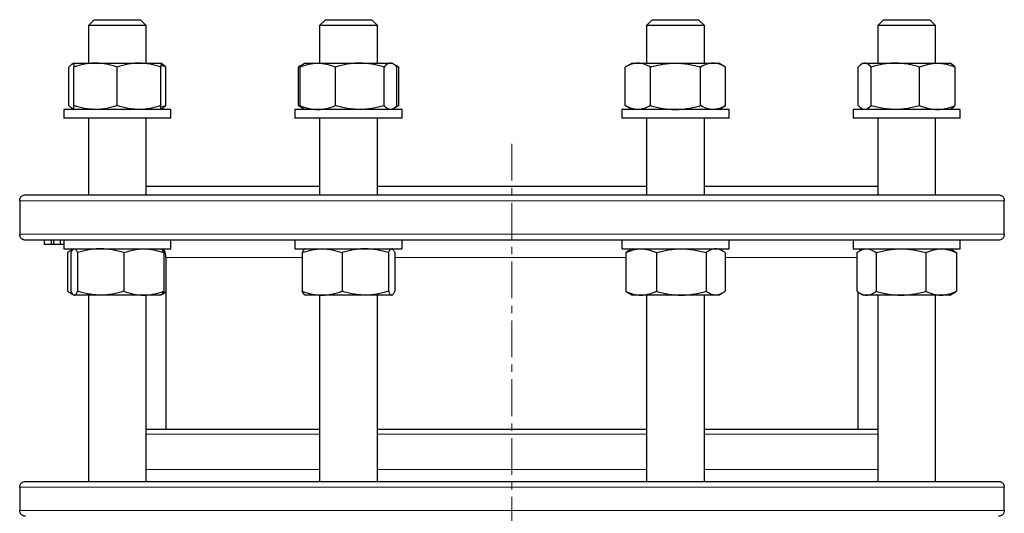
# Model space of a CAD drawing. Header units: millimetres. Extents: x 187 to 1019, y 129 to 935.
# Tile 3 of 7: x 194 to 534, y 319 to 489. Entities that reach past the tile are written whole.
import ezdxf

# ---------------------------------------------------------------- set-up
doc = ezdxf.new("R2010")
doc.units = ezdxf.units.MM
doc.linetypes.add('CENTERX2', pattern=[20.32, 12.7, -2.54, 2.54, -2.54])
doc.layers.add('FORMAT', color=7, linetype='Continuous')

msp = doc.modelspace()

# ---------------------------------------------------------------- linework, layer by layer
at = {"color": 7, "linetype": 'Continuous', "lineweight": 25}
for p, q in [((219.56, 489.49), (217.56, 487.49)), ((217.56, 487.49), (217.56, 474.49)), ((237.56, 487.49), (217.56, 487.49)), ((219.56, 489.49), (235.56, 489.49)), ((237.56, 487.49), (235.56, 489.49)), ((237.56, 474.49), (237.56, 487.49)), ((299.39, 489.49), (297.39, 487.49)), ((297.39, 487.49), (297.39, 474.49)), ((317.39, 487.49), (297.39, 487.49)), ((299.39, 489.49), (315.39, 489.49)), ((317.39, 487.49), (315.39, 489.49)), ((317.39, 474.49), (317.39, 487.49)), ((412.28, 489.49), (410.28, 487.49)), ((410.28, 487.49), (410.28, 474.49)), ((430.28, 487.49), (410.28, 487.49)), ((412.28, 489.49), (428.28, 489.49)), ((430.28, 487.49), (428.28, 489.49)), ((430.28, 474.49), (430.28, 487.49)), ((492.11, 489.49), (490.11, 487.49)), ((490.11, 487.49), (490.11, 474.49)), ((510.11, 487.49), (490.11, 487.49)), ((492.11, 489.49), (508.11, 489.49)), ((510.11, 487.49), (508.11, 489.49)), ((510.11, 474.49), (510.11, 487.49)), ((210.83, 459.83), (210.83, 473.15)), ((212.56, 474.49), (212.03, 474.18)), ((212.56, 474.49), (220.06, 474.49)), ((212.56, 459.83), (212.56, 473.15)), ((220.06, 474.49), (235.06, 474.49)), ((227.56, 459.83), (227.56, 473.15)), ((235.06, 474.49), (242.56, 474.49)), ((243.09, 474.18), (242.56, 474.49)), ((242.56, 459.83), (242.56, 473.15)), ((244.29, 459.83), (244.29, 473.15)), ((291.86, 474.18), (290.07, 473.15)), ((290.07, 459.83), (290.07, 473.15)), ((290.66, 459.83), (290.66, 473.15)), ((292.39, 474.49), (291.86, 474.18)), ((292.39, 474.49), (296.78, 474.49)), ((296.78, 474.49), (311.27, 474.49)), ((302.91, 459.83), (302.91, 473.15)), ((311.27, 474.49), (321.88, 474.49)), ((319.64, 459.83), (319.64, 473.15)), ((321.88, 474.49), (322.39, 474.49)), ((322.92, 474.18), (322.39, 474.49)), ((324.71, 473.15), (322.97, 474.15)), ((324.12, 459.83), (324.12, 473.15)), ((324.71, 459.83), (324.71, 473.15)), ((405.28, 474.49), (402.96, 473.15)), ((402.96, 459.83), (402.96, 473.15)), ((405.28, 474.49), (407.29, 474.49)), ((407.29, 474.49), (420.28, 474.49)), ((411.62, 459.83), (411.62, 473.15)), ((420.28, 474.49), (433.27, 474.49)), ((428.94, 459.83), (428.94, 473.15)), ((433.27, 474.49), (435.28, 474.49)), ((437.6, 473.15), (435.28, 474.49)), ((437.6, 459.83), (437.6, 473.15)), ((483.38, 459.83), (483.38, 473.15)), ((485.11, 474.49), (484.57, 474.18)), ((485.11, 474.49), (485.62, 474.49)), ((485.62, 474.49), (496.22, 474.49)), ((487.86, 459.83), (487.86, 473.15)), ((496.22, 474.49), (510.71, 474.49)), ((504.59, 459.83), (504.59, 473.15)), ((510.71, 474.49), (515.11, 474.49)), ((515.64, 474.18), (515.11, 474.49)), ((516.84, 459.83), (516.84, 473.15)), ((290.07, 459.83), (291.86, 458.8)), ((322.97, 458.83), (324.71, 459.83)), ((402.96, 459.83), (405.28, 458.49)), ((435.28, 458.49), (437.6, 459.83)), ((209.06, 458.49), (209.06, 455.49)), ((246.04, 458.49), (209.06, 458.49)), ((212.03, 458.8), (212.56, 458.49)), ((242.56, 458.49), (243.09, 458.8)), ((246.06, 458.49), (246.04, 458.49)), ((246.06, 455.49), (246.06, 458.49)), ((288.89, 458.49), (288.89, 455.49)), ((325.89, 458.49), (288.89, 458.49)), ((291.86, 458.8), (292.39, 458.49)), ((322.39, 458.49), (322.92, 458.8)), ((325.89, 455.49), (325.89, 458.49)), ((401.78, 458.49), (401.78, 455.49)), ((438.78, 458.49), (401.78, 458.49)), ((438.78, 455.49), (438.78, 458.49)), ((481.61, 458.49), (481.61, 455.49)), ((518.61, 458.49), (481.61, 458.49)), ((484.57, 458.8), (485.11, 458.49)), ((515.11, 458.49), (515.64, 458.8)), ((518.61, 455.49), (518.61, 458.49)), ((246.04, 455.49), (209.06, 455.49)), ((217.56, 455.49), (217.56, 428.99)), ((237.56, 428.99), (237.56, 455.49)), ((246.06, 455.49), (246.04, 455.49)), ((325.89, 455.49), (288.89, 455.49)), ((297.39, 455.49), (297.39, 428.99)), ((317.39, 428.99), (317.39, 455.49)), ((438.78, 455.49), (401.78, 455.49)), ((410.28, 455.49), (410.28, 428.99)), ((430.28, 428.99), (430.28, 455.49)), ((518.61, 455.49), (481.61, 455.49)), ((490.11, 455.49), (490.11, 428.99)), ((510.11, 428.99), (510.11, 455.49)), ((237.56, 431.99), (297.39, 431.99)), ((317.39, 431.99), (410.28, 431.99)), ((430.28, 431.99), (490.11, 431.99)), ((195.83, 428.99), (531.83, 428.99)), ((193.85, 426.99), (193.85, 415.39)), ((533.82, 415.39), (533.82, 426.99)), ((531.83, 413.39), (195.83, 413.39)), ((202.41, 411.89), (202.41, 413.39)), ((204.78, 411.89), (202.41, 411.89)), ((204.78, 411.89), (204.78, 413.39)), ((205.69, 411.89), (204.78, 411.89)), ((205.69, 411.89), (205.69, 413.39)), ((207.98, 411.89), (205.69, 411.89)), ((207.98, 411.89), (207.98, 413.39)), ((209.06, 411.89), (207.98, 411.89)), ((209.06, 413.39), (209.06, 410.39)), ((246.06, 410.39), (246.06, 413.39)), ((288.89, 413.39), (288.89, 410.39)), ((325.89, 410.39), (325.89, 413.39)), ((401.78, 413.39), (401.78, 410.39)), ((438.78, 410.39), (438.78, 413.39)), ((481.61, 413.39), (481.61, 410.39)), ((518.61, 410.39), (518.61, 413.39)), ((209.06, 410.39), (228.81, 410.39)), ((210.39, 409.05), (210.39, 395.73)), ((212.38, 410.28), (211.32, 409.67)), ((211.55, 409.05), (211.55, 395.73)), ((212.56, 410.39), (212.43, 410.31)), ((213.83, 409.05), (213.83, 395.73)), ((228.81, 410.39), (246.06, 410.39)), ((229.84, 409.05), (229.84, 395.73)), ((242.7, 410.31), (242.56, 410.39)), ((243.81, 409.67), (242.7, 410.31)), ((243.57, 409.05), (243.57, 395.73)), ((243.89, 409.62), (243.8, 409.67)), ((288.89, 410.39), (321.32, 410.39)), ((291.39, 409.05), (291.39, 395.73)), ((292.39, 410.39), (292.26, 410.32)), ((305.14, 409.05), (305.14, 395.73)), ((321.14, 409.05), (321.14, 395.73)), ((321.32, 410.39), (325.89, 410.39)), ((322.52, 410.32), (322.39, 410.39)), ((323.38, 409.05), (323.38, 395.73)), ((401.78, 410.39), (438.78, 410.39)), ((403.11, 409.05), (403.11, 395.73)), ((405.28, 410.39), (404.05, 409.68)), ((413.67, 409.05), (413.67, 395.73)), ((430.84, 409.05), (430.84, 395.73)), ((436.51, 409.68), (435.28, 410.39)), ((437.45, 409.05), (437.45, 395.73)), ((481.61, 410.39), (518.61, 410.39)), ((482.93, 409.05), (482.93, 395.73)), ((485.11, 410.39), (483.86, 409.67)), ((489.57, 409.05), (489.57, 395.73)), ((506.75, 409.05), (506.75, 395.73)), ((516.35, 409.67), (515.11, 410.39)), ((517.28, 409.05), (517.28, 395.73)), ((244.33, 407.39), (244.33, 348.05)), ((211.32, 395.11), (212.38, 394.5)), ((212.43, 394.47), (212.56, 394.39)), ((212.69, 394.39), (212.56, 394.39)), ((221.83, 394.39), (212.69, 394.39)), ((217.56, 394.39), (217.56, 330.05)), ((236.7, 394.39), (221.83, 394.39)), ((242.56, 394.39), (236.7, 394.39)), ((237.56, 330.05), (237.56, 394.39)), ((242.56, 394.39), (242.7, 394.47)), ((242.7, 394.47), (243.81, 395.11)), ((292.26, 394.46), (292.39, 394.39)), ((298.27, 394.39), (292.39, 394.39)), ((297.39, 394.39), (297.39, 330.05)), ((313.14, 394.39), (298.27, 394.39)), ((322.26, 394.39), (313.14, 394.39)), ((317.39, 330.05), (317.39, 394.39)), ((322.39, 394.39), (322.26, 394.39)), ((322.39, 394.39), (322.52, 394.46)), ((404.05, 395.1), (405.28, 394.39)), ((408.39, 394.39), (405.28, 394.39)), ((422.25, 394.39), (408.39, 394.39)), ((410.28, 394.39), (410.28, 330.05)), ((434.14, 394.39), (422.25, 394.39)), ((430.28, 330.05), (430.28, 394.39)), ((435.28, 394.39), (434.14, 394.39)), ((435.28, 394.39), (436.51, 395.1)), ((483.33, 348.05), (483.33, 395.44)), ((483.86, 395.11), (485.11, 394.39)), ((486.25, 394.39), (485.11, 394.39)), ((498.16, 394.39), (486.25, 394.39)), ((490.11, 394.39), (490.11, 330.05)), ((512.01, 394.39), (498.16, 394.39)), ((510.11, 330.05), (510.11, 394.39)), ((515.11, 394.39), (512.01, 394.39)), ((515.11, 394.39), (516.35, 395.11)), ((237.56, 348.05), (297.39, 348.05)), ((317.39, 348.05), (410.28, 348.05)), ((430.28, 348.05), (490.11, 348.05)), ((195.83, 330.05), (531.83, 330.05)), ((193.85, 328.05), (193.85, 320.05)), ((533.82, 320.05), (533.82, 328.05))]:
    msp.add_line(p, q, dxfattribs=at)
at = {"color": 8, "linetype": 'Continuous', "lineweight": 18}
for p, q in [((533.82, 426.99), (193.85, 426.99)), ((193.85, 415.39), (533.82, 415.39)), ((291.39, 407.39), (244.33, 407.39)), ((403.11, 407.39), (323.38, 407.39)), ((482.93, 407.39), (437.45, 407.39)), ((297.39, 346.4), (237.56, 346.4)), ((363.83, 346.4), (317.39, 346.4)), ((410.28, 346.4), (363.83, 346.4)), ((490.11, 346.4), (430.28, 346.4)), ((237.56, 334.18), (297.39, 334.18)), ((317.39, 334.18), (410.28, 334.18)), ((430.28, 334.18), (490.11, 334.18)), ((533.82, 328.05), (193.85, 328.05)), ((193.85, 320.05), (533.82, 320.05))]:
    msp.add_line(p, q, dxfattribs=at)
at = {"color": 7, "linetype": 'Continuous', "lineweight": 25}
for centre, start, end in [((238.33, 407.39), 0, 30), ((489.33, 407.39), 150, 158.1725)]:
    msp.add_arc(centre, 6, start, end, dxfattribs=at)
for points, knots in [([(212.56, 474.41), (212.45, 474.37), (212.22, 474.29), (211.87, 474.09), (211.52, 473.83), (211.17, 473.52), (210.95, 473.27), (210.83, 473.15)], [0, 0, 0, 0, 0.196677, 0.39479, 0.596483, 0.798267, 1, 1, 1, 1]), ([(220.06, 474.49), (219.43, 474.49), (218.79, 474.46), (217.52, 474.34), (216.89, 474.24), (215.02, 473.89), (213.79, 473.56), (212.56, 473.15)], [0, 0, 0, 0, 0.25, 0.25, 0.5, 0.5, 1, 1, 1, 1]), ([(212.56, 474.49), (212.56, 474.49), (212.56, 474.46), (212.56, 474.33), (212.56, 474.24), (212.56, 473.89), (212.56, 473.55), (212.56, 473.15)], [0, 0, 0, 0, 0.25, 0.25, 0.5, 0.5, 1, 1, 1, 1]), ([(227.56, 473.15), (226.33, 473.56), (225.1, 473.9), (222.6, 474.36), (221.34, 474.49), (220.06, 474.49)], [0, 0, 0, 0, 0.5, 0.5, 1, 1, 1, 1]), ([(235.06, 474.49), (234.43, 474.49), (233.79, 474.46), (232.52, 474.34), (231.89, 474.24), (230.02, 473.89), (228.79, 473.56), (227.56, 473.15)], [0, 0, 0, 0, 0.25, 0.25, 0.5, 0.5, 1, 1, 1, 1]), ([(242.56, 473.15), (241.33, 473.56), (240.1, 473.9), (237.6, 474.36), (236.34, 474.49), (235.06, 474.49)], [0, 0, 0, 0, 0.5, 0.5, 1, 1, 1, 1]), ([(242.56, 474.49), (242.56, 474.49), (242.56, 474.46), (242.56, 474.33), (242.56, 474.24), (242.56, 473.89), (242.56, 473.55), (242.56, 473.15)], [0, 0, 0, 0, 0.25, 0.25, 0.5, 0.5, 1, 1, 1, 1]), ([(244.29, 473.15), (244.04, 473.25), (243.52, 473.45), (242.94, 473.66), (242.62, 473.75), (242.56, 473.77)], [0, 0, 0, 0, 0.447563, 0.895467, 1, 1, 1, 1]), ([(243.09, 474.18), (243.14, 474.15), (243.32, 474.05), (243.6, 473.83), (243.95, 473.52), (244.18, 473.27), (244.29, 473.15)], [0, 0, 0, 0, 0.132855, 0.42184, 0.710957, 1, 1, 1, 1]), ([(291.3, 473.77), (291.11, 473.69), (290.69, 473.5), (290.29, 473.27), (290.07, 473.15)], [0, 0, 0, 0, 0.457773, 1, 1, 1, 1]), ([(290.66, 473.15), (291.16, 473.35), (291.66, 473.54), (292.67, 473.87), (293.18, 474.01), (294.72, 474.36), (295.75, 474.49), (296.78, 474.49)], [0, 0, 0, 0, 0.25, 0.25, 0.5, 0.5, 1, 1, 1, 1]), ([(290.66, 473.15), (290.78, 473.28), (291.02, 473.54), (291.39, 473.86), (291.67, 474.08), (291.82, 474.16), (291.86, 474.18)], [0, 0, 0, 0, 0.305175, 0.610437, 0.91554, 1, 1, 1, 1]), ([(296.78, 474.49), (297.3, 474.49), (297.82, 474.46), (298.86, 474.33), (299.38, 474.24), (300.91, 473.89), (301.91, 473.55), (302.91, 473.15)], [0, 0, 0, 0, 0.25, 0.25, 0.5, 0.5, 1, 1, 1, 1]), ([(311.27, 474.49), (310.56, 474.49), (309.85, 474.46), (308.44, 474.34), (307.74, 474.24), (305.65, 473.89), (304.27, 473.56), (302.91, 473.15)], [0, 0, 0, 0, 0.25, 0.25, 0.5, 0.5, 1, 1, 1, 1]), ([(319.64, 473.15), (318.27, 473.56), (316.89, 473.9), (314.1, 474.36), (312.7, 474.49), (311.27, 474.49)], [0, 0, 0, 0, 0.5, 0.5, 1, 1, 1, 1]), ([(321.88, 474.49), (321.69, 474.49), (321.5, 474.46), (321.12, 474.34), (320.93, 474.24), (320.37, 473.89), (320, 473.56), (319.64, 473.15)], [0, 0, 0, 0, 0.25, 0.25, 0.5, 0.5, 1, 1, 1, 1]), ([(324.12, 473.15), (323.75, 473.56), (323.38, 473.9), (322.64, 474.36), (322.26, 474.49), (321.88, 474.49)], [0, 0, 0, 0, 0.5, 0.5, 1, 1, 1, 1]), ([(324.71, 473.15), (324.48, 473.28), (324.07, 473.51), (323.66, 473.69), (323.48, 473.77)], [0, 0, 0, 0, 0.574948, 1, 1, 1, 1]), ([(407.29, 474.49), (406.92, 474.49), (406.55, 474.46), (405.82, 474.34), (405.46, 474.24), (404.38, 473.89), (403.67, 473.56), (402.96, 473.15)], [0, 0, 0, 0, 0.25, 0.25, 0.5, 0.5, 1, 1, 1, 1]), ([(411.62, 473.15), (410.91, 473.56), (410.2, 473.9), (408.76, 474.36), (408.03, 474.49), (407.29, 474.49)], [0, 0, 0, 0, 0.5, 0.5, 1, 1, 1, 1]), ([(411.62, 473.15), (412.32, 473.35), (413.03, 473.54), (414.47, 473.87), (415.19, 474.01), (417.36, 474.36), (418.82, 474.49), (420.28, 474.49)], [0, 0, 0, 0, 0.25, 0.25, 0.5, 0.5, 1, 1, 1, 1]), ([(420.28, 474.49), (421.01, 474.49), (421.75, 474.46), (423.22, 474.33), (423.95, 474.24), (426.12, 473.89), (427.54, 473.55), (428.94, 473.15)], [0, 0, 0, 0, 0.25, 0.25, 0.5, 0.5, 1, 1, 1, 1]), ([(433.27, 474.49), (432.9, 474.49), (432.53, 474.46), (431.8, 474.34), (431.44, 474.24), (430.36, 473.89), (429.65, 473.56), (428.94, 473.15)], [0, 0, 0, 0, 0.25, 0.25, 0.5, 0.5, 1, 1, 1, 1]), ([(437.6, 473.15), (436.89, 473.56), (436.18, 473.9), (434.74, 474.36), (434.01, 474.49), (433.27, 474.49)], [0, 0, 0, 0, 0.5, 0.5, 1, 1, 1, 1]), ([(485.62, 474.49), (485.43, 474.49), (485.24, 474.46), (484.86, 474.34), (484.67, 474.24), (484.11, 473.89), (483.74, 473.56), (483.38, 473.15)], [0, 0, 0, 0, 0.25, 0.25, 0.5, 0.5, 1, 1, 1, 1]), ([(487.86, 473.15), (487.49, 473.56), (487.12, 473.9), (486.38, 474.36), (486, 474.49), (485.62, 474.49)], [0, 0, 0, 0, 0.5, 0.5, 1, 1, 1, 1]), ([(496.22, 474.49), (495.51, 474.49), (494.8, 474.46), (493.39, 474.34), (492.69, 474.24), (490.6, 473.89), (489.22, 473.56), (487.86, 473.15)], [0, 0, 0, 0, 0.25, 0.25, 0.5, 0.5, 1, 1, 1, 1]), ([(504.59, 473.15), (503.22, 473.56), (501.84, 473.9), (499.06, 474.36), (497.65, 474.49), (496.22, 474.49)], [0, 0, 0, 0, 0.5, 0.5, 1, 1, 1, 1]), ([(504.59, 473.15), (505.09, 473.35), (505.59, 473.54), (506.61, 473.87), (507.12, 474.01), (508.65, 474.36), (509.68, 474.49), (510.71, 474.49)], [0, 0, 0, 0, 0.25, 0.25, 0.5, 0.5, 1, 1, 1, 1]), ([(510.71, 474.49), (511.23, 474.49), (511.75, 474.46), (512.79, 474.33), (513.31, 474.24), (514.84, 473.89), (515.85, 473.55), (516.84, 473.15)], [0, 0, 0, 0, 0.25, 0.25, 0.5, 0.5, 1, 1, 1, 1]), ([(515.64, 474.18), (515.69, 474.15), (515.86, 474.05), (516.15, 473.83), (516.49, 473.52), (516.72, 473.27), (516.84, 473.15)], [0, 0, 0, 0, 0.132855, 0.42184, 0.710957, 1, 1, 1, 1]), ([(212.56, 458.56), (212.45, 458.6), (212.22, 458.69), (211.87, 458.89), (211.52, 459.15), (211.17, 459.46), (210.95, 459.71), (210.83, 459.83)], [0, 0, 0, 0, 0.1966772, 0.3947903, 0.5964829, 0.798267, 1, 1, 1, 1]), ([(220.06, 458.49), (219.43, 458.49), (218.79, 458.52), (217.52, 458.64), (216.89, 458.73), (215.02, 459.08), (213.79, 459.42), (212.56, 459.83)], [0, 0, 0, 0, 0.25, 0.25, 0.5, 0.5, 1, 1, 1, 1]), ([(212.56, 458.49), (212.56, 458.49), (212.56, 458.52), (212.56, 458.64), (212.56, 458.74), (212.56, 459.09), (212.56, 459.43), (212.56, 459.83)], [0, 0, 0, 0, 0.25, 0.25, 0.5, 0.5, 1, 1, 1, 1]), ([(227.56, 459.83), (226.33, 459.42), (225.1, 459.08), (222.6, 458.62), (221.34, 458.49), (220.06, 458.49)], [0, 0, 0, 0, 0.5, 0.5, 1, 1, 1, 1]), ([(235.06, 458.49), (234.43, 458.49), (233.79, 458.52), (232.52, 458.64), (231.89, 458.73), (230.02, 459.08), (228.79, 459.42), (227.56, 459.83)], [0, 0, 0, 0, 0.25, 0.25, 0.5, 0.5, 1, 1, 1, 1]), ([(242.56, 459.83), (241.33, 459.42), (240.1, 459.08), (237.6, 458.62), (236.34, 458.49), (235.06, 458.49)], [0, 0, 0, 0, 0.5, 0.5, 1, 1, 1, 1]), ([(242.56, 458.49), (242.56, 458.49), (242.56, 458.52), (242.56, 458.64), (242.56, 458.74), (242.56, 459.09), (242.56, 459.43), (242.56, 459.83)], [0, 0, 0, 0, 0.25, 0.25, 0.5, 0.5, 1, 1, 1, 1]), ([(244.29, 459.83), (244.04, 459.73), (243.52, 459.53), (242.94, 459.32), (242.62, 459.23), (242.56, 459.21)], [0, 0, 0, 0, 0.447563, 0.895467, 1, 1, 1, 1]), ([(243.09, 458.8), (243.14, 458.83), (243.32, 458.93), (243.6, 459.15), (243.95, 459.46), (244.18, 459.71), (244.29, 459.83)], [0, 0, 0, 0, 0.132855, 0.42184, 0.710957, 1, 1, 1, 1]), ([(291.3, 459.2), (291.11, 459.29), (290.69, 459.48), (290.29, 459.71), (290.07, 459.83)], [0, 0, 0, 0, 0.457773, 1, 1, 1, 1]), ([(290.66, 459.83), (291.16, 459.63), (291.66, 459.44), (292.67, 459.11), (293.18, 458.97), (294.72, 458.62), (295.75, 458.49), (296.78, 458.49)], [0, 0, 0, 0, 0.25, 0.25, 0.5, 0.5, 1, 1, 1, 1]), ([(290.66, 459.83), (290.78, 459.7), (291.02, 459.44), (291.39, 459.12), (291.67, 458.9), (291.82, 458.82), (291.86, 458.8)], [0, 0, 0, 0, 0.3051753, 0.6104369, 0.9155395, 1, 1, 1, 1]), ([(296.78, 458.49), (297.3, 458.49), (297.82, 458.52), (298.86, 458.64), (299.38, 458.74), (300.91, 459.09), (301.91, 459.43), (302.91, 459.83)], [0, 0, 0, 0, 0.25, 0.25, 0.5, 0.5, 1, 1, 1, 1]), ([(311.27, 458.49), (310.56, 458.49), (309.85, 458.52), (308.44, 458.64), (307.74, 458.73), (305.65, 459.08), (304.27, 459.42), (302.91, 459.83)], [0, 0, 0, 0, 0.25, 0.25, 0.5, 0.5, 1, 1, 1, 1]), ([(319.64, 459.83), (318.27, 459.42), (316.89, 459.08), (314.1, 458.62), (312.7, 458.49), (311.27, 458.49)], [0, 0, 0, 0, 0.5, 0.5, 1, 1, 1, 1]), ([(321.88, 458.49), (321.69, 458.49), (321.5, 458.52), (321.12, 458.64), (320.93, 458.73), (320.37, 459.08), (320, 459.42), (319.64, 459.83)], [0, 0, 0, 0, 0.25, 0.25, 0.5, 0.5, 1, 1, 1, 1]), ([(324.12, 459.83), (323.75, 459.42), (323.38, 459.08), (322.64, 458.62), (322.26, 458.49), (321.88, 458.49)], [0, 0, 0, 0, 0.5, 0.5, 1, 1, 1, 1]), ([(324.71, 459.83), (324.48, 459.7), (324.07, 459.47), (323.66, 459.29), (323.48, 459.21)], [0, 0, 0, 0, 0.574948, 1, 1, 1, 1]), ([(407.29, 458.49), (406.92, 458.49), (406.55, 458.52), (405.82, 458.64), (405.46, 458.73), (404.38, 459.08), (403.67, 459.42), (402.96, 459.83)], [0, 0, 0, 0, 0.25, 0.25, 0.5, 0.5, 1, 1, 1, 1]), ([(411.62, 459.83), (410.91, 459.42), (410.2, 459.08), (408.76, 458.62), (408.03, 458.49), (407.29, 458.49)], [0, 0, 0, 0, 0.5, 0.5, 1, 1, 1, 1]), ([(411.62, 459.83), (412.32, 459.63), (413.03, 459.44), (414.47, 459.11), (415.19, 458.97), (417.36, 458.62), (418.82, 458.49), (420.28, 458.49)], [0, 0, 0, 0, 0.25, 0.25, 0.5, 0.5, 1, 1, 1, 1]), ([(420.28, 458.49), (421.01, 458.49), (421.75, 458.52), (423.22, 458.64), (423.95, 458.74), (426.12, 459.09), (427.54, 459.43), (428.94, 459.83)], [0, 0, 0, 0, 0.25, 0.25, 0.5, 0.5, 1, 1, 1, 1]), ([(433.27, 458.49), (432.9, 458.49), (432.53, 458.52), (431.8, 458.64), (431.44, 458.73), (430.36, 459.08), (429.65, 459.42), (428.94, 459.83)], [0, 0, 0, 0, 0.25, 0.25, 0.5, 0.5, 1, 1, 1, 1]), ([(437.6, 459.83), (436.89, 459.42), (436.18, 459.08), (434.74, 458.62), (434.01, 458.49), (433.27, 458.49)], [0, 0, 0, 0, 0.5, 0.5, 1, 1, 1, 1]), ([(485.62, 458.49), (485.43, 458.49), (485.24, 458.52), (484.86, 458.64), (484.67, 458.73), (484.11, 459.08), (483.74, 459.42), (483.38, 459.83)], [0, 0, 0, 0, 0.25, 0.25, 0.5, 0.5, 1, 1, 1, 1]), ([(487.86, 459.83), (487.49, 459.42), (487.12, 459.08), (486.38, 458.62), (486, 458.49), (485.62, 458.49)], [0, 0, 0, 0, 0.5, 0.5, 1, 1, 1, 1]), ([(496.22, 458.49), (495.51, 458.49), (494.8, 458.52), (493.39, 458.64), (492.69, 458.73), (490.6, 459.08), (489.22, 459.42), (487.86, 459.83)], [0, 0, 0, 0, 0.25, 0.25, 0.5, 0.5, 1, 1, 1, 1]), ([(504.59, 459.83), (503.22, 459.42), (501.84, 459.08), (499.06, 458.62), (497.65, 458.49), (496.22, 458.49)], [0, 0, 0, 0, 0.5, 0.5, 1, 1, 1, 1]), ([(504.59, 459.83), (505.09, 459.63), (505.59, 459.44), (506.61, 459.11), (507.12, 458.97), (508.65, 458.62), (509.68, 458.49), (510.71, 458.49)], [0, 0, 0, 0, 0.25, 0.25, 0.5, 0.5, 1, 1, 1, 1]), ([(510.71, 458.49), (511.23, 458.49), (511.75, 458.52), (512.79, 458.64), (513.31, 458.74), (514.84, 459.09), (515.85, 459.43), (516.84, 459.83)], [0, 0, 0, 0, 0.25, 0.25, 0.5, 0.5, 1, 1, 1, 1]), ([(515.64, 458.8), (515.69, 458.83), (515.86, 458.93), (516.15, 459.15), (516.49, 459.46), (516.72, 459.71), (516.84, 459.83)], [0, 0, 0, 0, 0.132855, 0.42184, 0.710957, 1, 1, 1, 1]), ([(193.85, 426.99), (193.85, 427.15), (193.87, 427.31), (193.94, 427.61), (193.99, 427.75), (194.12, 428.01), (194.2, 428.13), (194.37, 428.34), (194.46, 428.44), (194.75, 428.68), (194.95, 428.8), (195.39, 428.95), (195.61, 428.99), (195.83, 428.99)], [0, 0, 0, 0, 0.125, 0.125, 0.25, 0.25, 0.375, 0.375, 0.5, 0.5, 0.75, 0.75, 1, 1, 1, 1]), ([(531.83, 428.99), (531.94, 428.99), (532.06, 428.98), (532.28, 428.94), (532.39, 428.91), (532.6, 428.84), (532.71, 428.79), (532.92, 428.67), (533.02, 428.6), (533.21, 428.44), (533.3, 428.34), (533.47, 428.13), (533.54, 428.01), (533.67, 427.75), (533.72, 427.61), (533.8, 427.31), (533.82, 427.15), (533.82, 426.99)], [0, 0, 0, 0, 0.125, 0.125, 0.25, 0.25, 0.375, 0.375, 0.5, 0.5, 0.625, 0.625, 0.75, 0.75, 0.875, 0.875, 1, 1, 1, 1]), ([(195.83, 413.39), (195.72, 413.39), (195.61, 413.4), (195.39, 413.44), (195.28, 413.47), (195.06, 413.54), (194.96, 413.59), (194.75, 413.71), (194.65, 413.78), (194.46, 413.94), (194.37, 414.04), (194.2, 414.25), (194.12, 414.37), (194, 414.63), (193.94, 414.77), (193.87, 415.07), (193.85, 415.23), (193.85, 415.39)], [0, 0, 0, 0, 0.125, 0.125, 0.25, 0.25, 0.375, 0.375, 0.5, 0.5, 0.625, 0.625, 0.75, 0.75, 0.875, 0.875, 1, 1, 1, 1]), ([(533.82, 415.39), (533.82, 415.23), (533.8, 415.07), (533.73, 414.77), (533.67, 414.63), (533.54, 414.37), (533.47, 414.25), (533.3, 414.04), (533.21, 413.94), (532.92, 413.7), (532.71, 413.58), (532.28, 413.43), (532.06, 413.39), (531.83, 413.39)], [0, 0, 0, 0, 0.125, 0.125, 0.25, 0.25, 0.375, 0.375, 0.5, 0.5, 0.75, 0.75, 1, 1, 1, 1]), ([(212.17, 410.08), (211.98, 410), (211.58, 409.83), (210.98, 409.48), (210.59, 409.19), (210.39, 409.05)], [0, 0, 0, 0, 0.321806, 0.660888, 1, 1, 1, 1]), ([(211.55, 409.05), (211.74, 409.46), (211.93, 409.8), (212.31, 410.26), (212.5, 410.39), (212.69, 410.39)], [0, 0, 0, 0, 0.5, 0.5, 1, 1, 1, 1]), ([(212.69, 410.39), (212.79, 410.39), (212.89, 410.36), (213.08, 410.24), (213.17, 410.14), (213.46, 409.79), (213.64, 409.46), (213.83, 409.05)], [0, 0, 0, 0, 0.25, 0.25, 0.5, 0.5, 1, 1, 1, 1]), ([(221.83, 410.39), (221.16, 410.39), (220.48, 410.36), (219.12, 410.23), (218.44, 410.14), (216.44, 409.79), (215.12, 409.45), (213.83, 409.05)], [0, 0, 0, 0, 0.25, 0.25, 0.5, 0.5, 1, 1, 1, 1]), ([(229.84, 409.05), (229.19, 409.25), (228.53, 409.44), (227.2, 409.77), (226.53, 409.91), (224.53, 410.26), (223.19, 410.39), (221.83, 410.39)], [0, 0, 0, 0, 0.25, 0.25, 0.5, 0.5, 1, 1, 1, 1]), ([(229.84, 409.05), (230.96, 409.46), (232.09, 409.8), (234.38, 410.26), (235.53, 410.39), (236.7, 410.39)], [0, 0, 0, 0, 0.5, 0.5, 1, 1, 1, 1]), ([(236.7, 410.39), (237.29, 410.39), (237.87, 410.36), (239.03, 410.24), (239.6, 410.14), (241.32, 409.79), (242.45, 409.46), (243.57, 409.05)], [0, 0, 0, 0, 0.25, 0.25, 0.5, 0.5, 1, 1, 1, 1]), ([(243.57, 409.05), (243.51, 409.18), (243.39, 409.44), (243.2, 409.77), (243.01, 410.03), (242.84, 410.22), (242.74, 410.28), (242.69, 410.3)], [0, 0, 0, 0, 0.213448, 0.426957, 0.640354, 0.857781, 1, 1, 1, 1]), ([(243.25, 409.67), (243.47, 409.59), (243.72, 409.5), (243.97, 409.39), (243.99, 409.38)], [0, 0, 0, 0, 0.918874, 1, 1, 1, 1]), ([(291.39, 409.05), (292.52, 409.46), (293.65, 409.8), (295.94, 410.26), (297.1, 410.39), (298.27, 410.39)], [0, 0, 0, 0, 0.5, 0.5, 1, 1, 1, 1]), ([(292.26, 410.32), (292.26, 410.32), (292.2, 410.29), (292.09, 410.19), (291.91, 409.99), (291.74, 409.73), (291.56, 409.42), (291.45, 409.17), (291.39, 409.05)], [0, 0, 0, 0, 0.00049, 0.198303, 0.396015, 0.5973, 0.798675, 1, 1, 1, 1]), ([(298.27, 410.39), (298.85, 410.39), (299.44, 410.36), (300.6, 410.24), (301.17, 410.14), (302.89, 409.79), (304.02, 409.46), (305.14, 409.05)], [0, 0, 0, 0, 0.25, 0.25, 0.5, 0.5, 1, 1, 1, 1]), ([(313.14, 410.39), (312.46, 410.39), (311.79, 410.36), (310.43, 410.23), (309.75, 410.14), (307.75, 409.79), (306.44, 409.45), (305.14, 409.05)], [0, 0, 0, 0, 0.25, 0.25, 0.5, 0.5, 1, 1, 1, 1]), ([(321.14, 409.05), (320.49, 409.25), (319.83, 409.44), (318.5, 409.77), (317.84, 409.91), (315.84, 410.26), (314.49, 410.39), (313.14, 410.39)], [0, 0, 0, 0, 0.25, 0.25, 0.5, 0.5, 1, 1, 1, 1]), ([(321.14, 409.05), (321.32, 409.46), (321.51, 409.8), (321.88, 410.26), (322.07, 410.39), (322.26, 410.39)], [0, 0, 0, 0, 0.5, 0.5, 1, 1, 1, 1]), ([(322.26, 410.39), (322.36, 410.39), (322.45, 410.36), (322.64, 410.24), (322.74, 410.14), (323.02, 409.79), (323.2, 409.46), (323.38, 409.05)], [0, 0, 0, 0, 0.25, 0.25, 0.5, 0.5, 1, 1, 1, 1]), ([(403.11, 409.05), (403.97, 409.46), (404.84, 409.8), (406.6, 410.26), (407.49, 410.39), (408.39, 410.39)], [0, 0, 0, 0, 0.5, 0.5, 1, 1, 1, 1]), ([(404.05, 409.67), (403.93, 409.61), (403.62, 409.43), (403.31, 409.2), (403.11, 409.05)], [0, 0, 0, 0, 0.363852, 1, 1, 1, 1]), ([(408.39, 410.39), (408.84, 410.39), (409.29, 410.36), (410.18, 410.24), (410.62, 410.14), (411.94, 409.79), (412.8, 409.46), (413.67, 409.05)], [0, 0, 0, 0, 0.25, 0.25, 0.5, 0.5, 1, 1, 1, 1]), ([(413.67, 409.05), (415.07, 409.46), (416.48, 409.8), (419.34, 410.26), (420.79, 410.39), (422.25, 410.39)], [0, 0, 0, 0, 0.5, 0.5, 1, 1, 1, 1]), ([(422.25, 410.39), (422.98, 410.39), (423.71, 410.36), (425.16, 410.24), (425.88, 410.14), (428.02, 409.79), (429.44, 409.46), (430.84, 409.05)], [0, 0, 0, 0, 0.25, 0.25, 0.5, 0.5, 1, 1, 1, 1]), ([(434.14, 410.39), (433.86, 410.39), (433.58, 410.36), (433.02, 410.23), (432.74, 410.14), (431.91, 409.79), (431.37, 409.45), (430.84, 409.05)], [0, 0, 0, 0, 0.25, 0.25, 0.5, 0.5, 1, 1, 1, 1]), ([(437.45, 409.05), (437.18, 409.25), (436.91, 409.44), (436.36, 409.77), (436.09, 409.91), (435.26, 410.26), (434.7, 410.39), (434.14, 410.39)], [0, 0, 0, 0, 0.25, 0.25, 0.5, 0.5, 1, 1, 1, 1]), ([(482.93, 409.05), (483.2, 409.25), (483.47, 409.44), (484.03, 409.77), (484.3, 409.91), (485.13, 410.26), (485.69, 410.39), (486.25, 410.39)], [0, 0, 0, 0, 0.25, 0.25, 0.5, 0.5, 1, 1, 1, 1]), ([(486.25, 410.39), (486.53, 410.39), (486.82, 410.36), (487.38, 410.23), (487.66, 410.14), (488.49, 409.79), (489.04, 409.45), (489.57, 409.05)], [0, 0, 0, 0, 0.25, 0.25, 0.5, 0.5, 1, 1, 1, 1]), ([(489.57, 409.05), (490.98, 409.46), (492.39, 409.8), (495.25, 410.26), (496.7, 410.39), (498.16, 410.39)], [0, 0, 0, 0, 0.5, 0.5, 1, 1, 1, 1]), ([(498.16, 410.39), (498.89, 410.39), (499.62, 410.36), (501.07, 410.24), (501.79, 410.14), (503.93, 409.79), (505.35, 409.46), (506.75, 409.05)], [0, 0, 0, 0, 0.25, 0.25, 0.5, 0.5, 1, 1, 1, 1]), ([(506.75, 409.05), (507.61, 409.46), (508.48, 409.8), (510.23, 410.26), (511.12, 410.39), (512.01, 410.39)], [0, 0, 0, 0, 0.5, 0.5, 1, 1, 1, 1]), ([(512.01, 410.39), (512.46, 410.39), (512.91, 410.36), (513.8, 410.24), (514.24, 410.14), (515.55, 409.79), (516.42, 409.46), (517.28, 409.05)], [0, 0, 0, 0, 0.25, 0.25, 0.5, 0.5, 1, 1, 1, 1]), ([(516.35, 409.66), (516.46, 409.6), (516.77, 409.42), (517.08, 409.2), (517.28, 409.05)], [0, 0, 0, 0, 0.3556031, 1, 1, 1, 1]), ([(212.17, 394.7), (211.98, 394.78), (211.58, 394.95), (210.98, 395.3), (210.59, 395.59), (210.39, 395.73)], [0, 0, 0, 0, 0.321806, 0.660888, 1, 1, 1, 1]), ([(211.55, 395.73), (211.74, 395.32), (211.93, 394.98), (212.31, 394.52), (212.5, 394.39), (212.69, 394.39)], [0, 0, 0, 0, 0.5, 0.5, 1, 1, 1, 1]), ([(212.69, 394.39), (212.79, 394.39), (212.89, 394.42), (213.08, 394.54), (213.17, 394.63), (213.46, 394.98), (213.64, 395.32), (213.83, 395.73)], [0, 0, 0, 0, 0.25, 0.25, 0.5, 0.5, 1, 1, 1, 1]), ([(221.83, 394.39), (221.16, 394.39), (220.48, 394.42), (219.12, 394.54), (218.44, 394.64), (216.44, 394.99), (215.12, 395.33), (213.83, 395.73)], [0, 0, 0, 0, 0.25, 0.25, 0.5, 0.5, 1, 1, 1, 1]), ([(229.84, 395.73), (229.19, 395.53), (228.53, 395.34), (227.2, 395.01), (226.53, 394.87), (224.53, 394.52), (223.19, 394.39), (221.83, 394.39)], [0, 0, 0, 0, 0.25, 0.25, 0.5, 0.5, 1, 1, 1, 1]), ([(229.84, 395.73), (230.96, 395.32), (232.09, 394.98), (234.38, 394.52), (235.53, 394.39), (236.7, 394.39)], [0, 0, 0, 0, 0.5, 0.5, 1, 1, 1, 1]), ([(236.7, 394.39), (237.29, 394.39), (237.87, 394.42), (239.03, 394.54), (239.6, 394.63), (241.32, 394.98), (242.45, 395.32), (243.57, 395.73)], [0, 0, 0, 0, 0.25, 0.25, 0.5, 0.5, 1, 1, 1, 1]), ([(243.57, 395.73), (243.51, 395.6), (243.39, 395.34), (243.2, 395.01), (243.01, 394.75), (242.84, 394.56), (242.74, 394.5), (242.69, 394.48)], [0, 0, 0, 0, 0.213448, 0.426957, 0.640354, 0.857781, 1, 1, 1, 1]), ([(243.25, 395.11), (243.47, 395.19), (243.84, 395.32), (244.2, 395.49), (244.33, 395.55)], [0, 0, 0, 0, 0.625736, 1, 1, 1, 1]), ([(244.33, 395.44), (244.33, 395.44), (244.18, 395.33), (244.01, 395.22), (243.83, 395.13), (243.8, 395.11)], [0, 0, 0, 0, 0.030109, 0.825758, 1, 1, 1, 1]), ([(291.39, 395.73), (292.52, 395.32), (293.65, 394.98), (295.94, 394.52), (297.1, 394.39), (298.27, 394.39)], [0, 0, 0, 0, 0.5, 0.5, 1, 1, 1, 1]), ([(292.26, 394.46), (292.26, 394.46), (292.2, 394.49), (292.09, 394.59), (291.91, 394.79), (291.74, 395.05), (291.56, 395.36), (291.45, 395.61), (291.39, 395.73)], [0, 0, 0, 0, 0.00049, 0.198303, 0.396015, 0.5973, 0.798675, 1, 1, 1, 1]), ([(298.27, 394.39), (298.85, 394.39), (299.44, 394.42), (300.6, 394.54), (301.17, 394.63), (302.89, 394.98), (304.02, 395.32), (305.14, 395.73)], [0, 0, 0, 0, 0.25, 0.25, 0.5, 0.5, 1, 1, 1, 1]), ([(313.14, 394.39), (312.46, 394.39), (311.79, 394.42), (310.43, 394.54), (309.75, 394.64), (307.75, 394.99), (306.44, 395.33), (305.14, 395.73)], [0, 0, 0, 0, 0.25, 0.25, 0.5, 0.5, 1, 1, 1, 1]), ([(321.14, 395.73), (320.49, 395.53), (319.83, 395.34), (318.5, 395.01), (317.84, 394.87), (315.84, 394.52), (314.49, 394.39), (313.14, 394.39)], [0, 0, 0, 0, 0.25, 0.25, 0.5, 0.5, 1, 1, 1, 1]), ([(321.14, 395.73), (321.32, 395.32), (321.51, 394.98), (321.88, 394.52), (322.07, 394.39), (322.26, 394.39)], [0, 0, 0, 0, 0.5, 0.5, 1, 1, 1, 1]), ([(322.26, 394.39), (322.36, 394.39), (322.45, 394.42), (322.64, 394.54), (322.74, 394.63), (323.02, 394.98), (323.2, 395.32), (323.38, 395.73)], [0, 0, 0, 0, 0.25, 0.25, 0.5, 0.5, 1, 1, 1, 1]), ([(403.11, 395.73), (403.97, 395.32), (404.84, 394.98), (406.6, 394.52), (407.49, 394.39), (408.39, 394.39)], [0, 0, 0, 0, 0.5, 0.5, 1, 1, 1, 1]), ([(404.05, 395.11), (403.93, 395.17), (403.62, 395.35), (403.31, 395.58), (403.11, 395.73)], [0, 0, 0, 0, 0.363852, 1, 1, 1, 1]), ([(408.39, 394.39), (408.84, 394.39), (409.29, 394.42), (410.18, 394.54), (410.62, 394.63), (411.94, 394.98), (412.8, 395.32), (413.67, 395.73)], [0, 0, 0, 0, 0.25, 0.25, 0.5, 0.5, 1, 1, 1, 1]), ([(413.67, 395.73), (415.07, 395.32), (416.48, 394.98), (419.34, 394.52), (420.79, 394.39), (422.25, 394.39)], [0, 0, 0, 0, 0.5, 0.5, 1, 1, 1, 1]), ([(422.25, 394.39), (422.98, 394.39), (423.71, 394.42), (425.16, 394.54), (425.88, 394.63), (428.02, 394.98), (429.44, 395.32), (430.84, 395.73)], [0, 0, 0, 0, 0.25, 0.25, 0.5, 0.5, 1, 1, 1, 1]), ([(434.14, 394.39), (433.86, 394.39), (433.58, 394.42), (433.02, 394.54), (432.74, 394.64), (431.91, 394.99), (431.37, 395.33), (430.84, 395.73)], [0, 0, 0, 0, 0.25, 0.25, 0.5, 0.5, 1, 1, 1, 1]), ([(437.45, 395.73), (437.18, 395.53), (436.91, 395.34), (436.36, 395.01), (436.09, 394.87), (435.26, 394.52), (434.7, 394.39), (434.14, 394.39)], [0, 0, 0, 0, 0.25, 0.25, 0.5, 0.5, 1, 1, 1, 1]), ([(482.93, 395.73), (483.2, 395.53), (483.47, 395.34), (484.03, 395.01), (484.3, 394.87), (485.13, 394.52), (485.69, 394.39), (486.25, 394.39)], [0, 0, 0, 0, 0.25, 0.25, 0.5, 0.5, 1, 1, 1, 1]), ([(486.25, 394.39), (486.53, 394.39), (486.82, 394.42), (487.38, 394.54), (487.66, 394.64), (488.49, 394.99), (489.04, 395.33), (489.57, 395.73)], [0, 0, 0, 0, 0.25, 0.25, 0.5, 0.5, 1, 1, 1, 1]), ([(489.57, 395.73), (490.98, 395.32), (492.39, 394.98), (495.25, 394.52), (496.7, 394.39), (498.16, 394.39)], [0, 0, 0, 0, 0.5, 0.5, 1, 1, 1, 1]), ([(498.16, 394.39), (498.89, 394.39), (499.62, 394.42), (501.07, 394.54), (501.79, 394.63), (503.93, 394.98), (505.35, 395.32), (506.75, 395.73)], [0, 0, 0, 0, 0.25, 0.25, 0.5, 0.5, 1, 1, 1, 1]), ([(506.75, 395.73), (507.61, 395.32), (508.48, 394.98), (510.23, 394.52), (511.12, 394.39), (512.01, 394.39)], [0, 0, 0, 0, 0.5, 0.5, 1, 1, 1, 1]), ([(512.01, 394.39), (512.46, 394.39), (512.91, 394.42), (513.8, 394.54), (514.24, 394.63), (515.55, 394.98), (516.42, 395.32), (517.28, 395.73)], [0, 0, 0, 0, 0.25, 0.25, 0.5, 0.5, 1, 1, 1, 1]), ([(516.35, 395.12), (516.46, 395.18), (516.77, 395.36), (517.08, 395.58), (517.28, 395.73)], [0, 0, 0, 0, 0.355603, 1, 1, 1, 1]), ([(193.85, 328.05), (193.85, 328.21), (193.87, 328.37), (193.94, 328.67), (193.99, 328.81), (194.12, 329.07), (194.2, 329.19), (194.37, 329.4), (194.46, 329.5), (194.75, 329.74), (194.95, 329.86), (195.39, 330.02), (195.61, 330.05), (195.83, 330.05)], [0, 0, 0, 0, 0.125, 0.125, 0.25, 0.25, 0.375, 0.375, 0.5, 0.5, 0.75, 0.75, 1, 1, 1, 1]), ([(531.83, 330.05), (531.94, 330.05), (532.06, 330.04), (532.28, 330), (532.39, 329.98), (532.6, 329.9), (532.71, 329.85), (532.92, 329.73), (533.02, 329.66), (533.21, 329.5), (533.3, 329.41), (533.47, 329.19), (533.54, 329.07), (533.67, 328.82), (533.72, 328.67), (533.8, 328.37), (533.82, 328.21), (533.82, 328.05)], [0, 0, 0, 0, 0.125, 0.125, 0.25, 0.25, 0.375, 0.375, 0.5, 0.5, 0.625, 0.625, 0.75, 0.75, 0.875, 0.875, 1, 1, 1, 1]), ([(195.83, 318.05), (195.72, 318.05), (195.61, 318.06), (195.39, 318.1), (195.28, 318.13), (195.06, 318.2), (194.96, 318.25), (194.75, 318.37), (194.65, 318.44), (194.46, 318.61), (194.37, 318.7), (194.2, 318.91), (194.12, 319.03), (194, 319.29), (193.94, 319.43), (193.87, 319.73), (193.85, 319.89), (193.85, 320.05)], [0, 0, 0, 0, 0.125, 0.125, 0.25, 0.25, 0.375, 0.375, 0.5, 0.5, 0.625, 0.625, 0.75, 0.75, 0.875, 0.875, 1, 1, 1, 1]), ([(533.82, 320.05), (533.82, 319.89), (533.8, 319.74), (533.73, 319.43), (533.67, 319.29), (533.54, 319.03), (533.47, 318.91), (533.3, 318.7), (533.21, 318.61), (532.92, 318.36), (532.71, 318.24), (532.28, 318.09), (532.06, 318.05), (531.83, 318.05)], [0, 0, 0, 0, 0.125, 0.125, 0.25, 0.25, 0.375, 0.375, 0.5, 0.5, 0.75, 0.75, 1, 1, 1, 1])]:
    msp.add_open_spline(points, degree=3, knots=knots, dxfattribs=at)
at = {"layer": 'FORMAT', "linetype": 'CENTERX2', "lineweight": 18}
msp.add_line((363.83, 169.76), (363.83, 447.29), dxfattribs=at)

doc.saveas('drawing.dxf')
